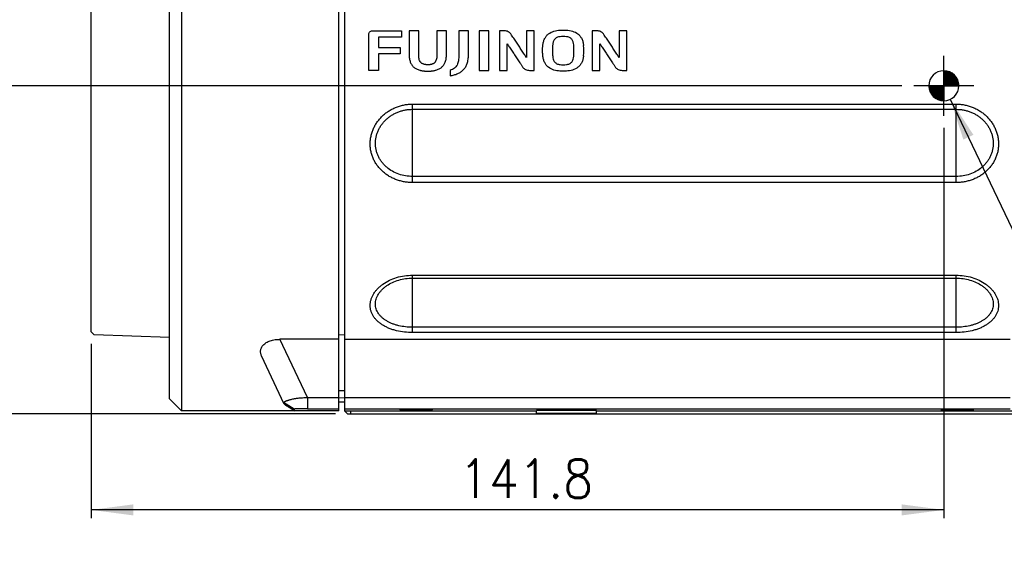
# Model space of a CAD drawing. Header units: inches. Extents: x -388 to 394, y -298 to 253.
# Tile 7 of 31: x -126 to 38, y -84 to 5. Entities that reach past the tile are written whole.
import ezdxf

# ---------------------------------------------------------------- set-up
doc = ezdxf.new("R2010")
doc.units = ezdxf.units.IN
doc.linetypes.add('CENTER', pattern=[30, 18, -4, 4, -4])
doc.layers.add('1', color=7, linetype='Continuous')
doc.layers.add('AXIS', color=7, linetype='Continuous')
doc.styles.add('CONVERTER_11', font='txt.shx', dxfattribs={"width": 0.9})
doc.dimstyles.new('ME10_DIM_18', dxfattribs={"dimtxt": 6.4, "dimasz": 7, "dimexe": 1.4, "dimexo": 2, "dimgap": 2, "dimtad": 1, "dimdec": 1, "dimdsep": 46, "dimtxsty": 'CONVERTER_11', "dimsah": 1, "dimcen": 0.09, "dimclrd": 2, "dimclre": 2, "dimclrt": 4, "dimadec": 0, "dimazin": 0, "dimtfac": 1, "dimtdec": 4, "dimtix": 1, "dimtmove": 0, "dimatfit": 3, "dimfxl": 1, "dimtolj": 1, "dimtzin": 0, "dimarcsym": 0})
doc.dimstyles.new('ME10_DIM_19', dxfattribs={"dimtxt": 6.4, "dimasz": 7, "dimexe": 1.4, "dimexo": 2, "dimgap": 2, "dimtad": 1, "dimdec": 1, "dimdsep": 46, "dimtxsty": 'CONVERTER_11', "dimsah": 1, "dimcen": 0.09, "dimclrd": 2, "dimclre": 2, "dimclrt": 4, "dimadec": 0, "dimazin": 0, "dimtfac": 1, "dimtdec": 4, "dimtix": 1, "dimtmove": 0, "dimatfit": 3, "dimfxl": 1, "dimtolj": 1, "dimtzin": 0, "dimarcsym": 0})
doc.dimstyles.get("Standard").update_dxf_attribs({"dimtxt": 0.18, "dimasz": 0.18, "dimexe": 0.18, "dimexo": 0.0625, "dimgap": 0.09, "dimtad": 0, "dimtih": 1, "dimtoh": 1, "dimdec": 4, "dimzin": 0, "dimdsep": 46, "dimtxsty": 'Standard', "dimcen": 0.09, "dimadec": 0, "dimazin": 0, "dimtfac": 1, "dimtdec": 4, "dimtofl": 0, "dimtmove": 0, "dimatfit": 3, "dimfxl": 1, "dimtolj": 1, "dimtzin": 0, "dimarcsym": 0})
pattern_1 = [(45, (0, 0), (-0.1767767, 0), []), (135, (0, 0), (0, -0.1767767), [])]

# ---------------------------------------------------------------- blocks, each defined once
blk = doc.blocks.new('*D9')
at = {"layer": '1', "color": 2, "linetype": 'Continuous'}
for p, q in [((20.47, -5.84), (-131.71, -5.84)), ((-130.31, -60.45), (-130.31, -5.84)), ((-73.68, -60.45), (-131.71, -60.45))]:
    blk.add_line(p, q, dxfattribs=at)
at = {"layer": '1', "color": 2}
for points in [[(-129.39, -12.84), (-131.23, -12.84), (-130.31, -5.84)], [(-131.23, -53.45), (-129.39, -53.45), (-130.31, -60.45)]]:
    blk.add_solid(points, dxfattribs=at)
at = {"layer": '1', "color": 4, "insert": (-132.31, -41.87), "char_height": 6.4, "attachment_point": 7, "rotation": 90, "line_spacing_factor": 0.60024, "style": 'CONVERTER_11'}
blk.add_mtext('54.6', dxfattribs=at)
blk = doc.blocks.new('*D10')
at = {"layer": '1', "color": 2, "linetype": 'Continuous'}
for p, q in [((27.47, -12.84), (27.47, -77.85)), ((-114.31, -48.8), (-114.31, -77.85)), ((27.47, -76.45), (-114.31, -76.45))]:
    blk.add_line(p, q, dxfattribs=at)
at = {"layer": '1', "color": 2}
for points in [[(-107.31, -75.53), (-107.31, -77.37), (-114.31, -76.45)], [(20.47, -77.37), (20.47, -75.53), (27.47, -76.45)]]:
    blk.add_solid(points, dxfattribs=at)
at = {"layer": '1', "color": 4, "insert": (-53.1, -74.45), "char_height": 6.4, "attachment_point": 7, "rotation": 0.0001, "line_spacing_factor": 0.60024, "style": 'CONVERTER_11'}
blk.add_mtext('141.8', dxfattribs=at)

msp = doc.modelspace()

# ---------------------------------------------------------------- hatches: boundary and pattern name
at = {"layer": '1', "linetype": 'Continuous'}
h = msp.add_hatch(dxfattribs=at)
h.set_pattern_fill('CUSTOM1', color=2, scale=2, pattern_type=2)
h.set_pattern_definition(pattern_1)
edge = h.paths.add_edge_path()
edge.add_line((27.4668, -3.341), (27.4668, -5.841))
edge.add_line((27.4668, -5.841), (29.9668, -5.841))
edge.add_arc((27.4668, -5.841), 2.5, 0, 90)
h = msp.add_hatch(dxfattribs=at)
h.set_pattern_fill('CUSTOM0', color=2, scale=2, pattern_type=2)
h.set_pattern_definition(pattern_1)
edge = h.paths.add_edge_path()
edge.add_line((27.4668, -5.841), (27.4668, -8.341))
edge.add_arc((27.4668, -5.841), 2.5, 180, 270, ccw=False)
edge.add_line((24.9668, -5.841), (27.4668, -5.841))

# ---------------------------------------------------------------- linework, layer by layer
at = {"color": 7, "linetype": 'Continuous'}
for p, q in [((-99.3112, 60), (-99.3112, -59.95)), ((-73.1112, -59.95), (-73.1112, 60)), ((-72.1312, -59.95), (-72.1312, 59.986)), ((-101.3112, -57.95), (-101.3112, 58)), ((-114.3112, -46.8), (-114.3112, 46.8)), ((-67.5735, 3.28), (-62.7272, 3.28)), ((-62.7272, 3.28), (-62.7272, 2.2372)), ((-59.847, 3.28), (-61.4463, 3.28)), ((-61.4463, 3.28), (-61.4463, -0.6888)), ((-59.847, -0.8639), (-59.847, 3.28)), ((-55.239, 3.28), (-56.8439, 3.28)), ((-56.8439, 3.28), (-56.8439, -0.8639)), ((-55.239, -0.6888), (-55.239, 3.28)), ((-51.5846, 3.28), (-53.1797, 3.28)), ((-53.1797, 3.28), (-53.1797, -0.7216)), ((-51.5846, -0.7216), (-51.5846, 3.28)), ((-48.2111, 3.28), (-49.8001, 3.28)), ((-49.8001, 3.28), (-49.8001, -3.2833)), ((-48.2111, -3.2833), (-48.2111, 3.28)), ((-45.5941, 3.28), (-46.4267, 3.28)), ((-46.4267, 3.28), (-46.4267, -3.2833)), ((-40.6327, 3.28), (-41.9331, 3.28)), ((-41.9331, 3.28), (-41.9331, -1.1388)), ((-40.6327, -3.2833), (-40.6327, 3.28)), ((-30.1883, 3.28), (-31.021, 3.28)), ((-31.021, 3.28), (-31.021, -3.2833)), ((-25.2267, 3.28), (-26.5269, 3.28)), ((-26.5269, 3.28), (-26.5269, -1.1388)), ((-25.2267, -3.2833), (-25.2267, 3.28)), ((-68.1312, -3.2833), (-68.1312, 2.7381)), ((-62.7272, 2.2372), (-66.5417, 2.2372)), ((-66.5417, 2.2372), (-66.5417, 0.5123)), ((-66.5417, 0.5123), (-62.9447, 0.5123)), ((-62.9447, 0.5123), (-62.9441, -0.5309)), ((-45.125, -3.2833), (-45.125, 1.1323)), ((-29.7196, -3.2833), (-29.7196, 1.1323)), ((-62.9441, -0.5309), (-66.5417, -0.5309)), ((-66.5417, -0.5309), (-66.5417, -3.2833)), ((-66.5417, -3.2833), (-68.1312, -3.2833)), ((-54.6246, -3.2794), (-54.6246, -4.1778)), ((-49.8001, -3.2833), (-48.2111, -3.2833)), ((-46.4267, -3.2833), (-45.125, -3.2833)), ((-41.4426, -3.2833), (-40.6327, -3.2833)), ((-31.021, -3.2833), (-29.7196, -3.2833)), ((-26.0364, -3.2833), (-25.2267, -3.2833)), ((-60.8812, -8.8979), (29.5188, -8.8979)), ((-60.8812, -21.9625), (-60.8812, -8.8979)), ((-60.8812, -9.7635), (29.5188, -9.7635)), ((29.5188, -21.9625), (29.5188, -8.8979)), ((29.5188, -20.9474), (-60.8812, -20.9474)), ((29.5188, -21.9625), (-60.8812, -21.9625)), ((-60.8812, -37.3741), (29.5188, -37.3741)), ((-60.8812, -46.938), (-60.8812, -37.3741)), ((29.5188, -46.938), (29.5188, -37.3741)), ((-60.8812, -37.8583), (29.5188, -37.8583)), ((-114.3112, -46.8), (-113.8115, -47.3174)), ((-101.3112, -47.754), (-113.8115, -47.3174)), ((-72.1312, -47.3422), (-73.1112, -47.3153)), ((29.5188, -46.0455), (-60.8812, -46.0455)), ((29.5188, -46.938), (-60.8812, -46.938)), ((-73.1112, -48.0559), (-82.9285, -48.0559)), ((-78.3607, -57.7452), (-82.9285, -48.0559)), ((38.4959, -48.0748), (-72.1312, -48.0748)), ((-82.1996, -58.8428), (-85.9789, -50.8262)), ((-73.1112, -56.5478), (-72.1312, -56.5992)), ((-99.3112, -59.95), (-101.3112, -57.95)), ((-80.5812, -59.6782), (-82.3272, -58.5722)), ((-78.3607, -57.7452), (-73.1112, -57.7452)), ((-78.3607, -57.7452), (-78.3607, -59.6069)), ((-73.1114, -57.7486), (-72.1312, -57.8)), ((-73.1112, -58.45), (-72.1312, -58.45)), ((-72.1812, -58.45), (-72.1812, -59.95)), ((-72.1312, -57.7547), (38.4841, -57.7547)), ((-73.1112, -59.95), (-99.3112, -59.95)), ((-80.4531, -59.95), (-80.5812, -59.6782)), ((-78.3607, -59.6069), (-73.1112, -59.6069)), ((-72.1812, -59.95), (-40.2812, -59.95)), ((-72.1812, -59.95), (-71.6812, -60.45)), ((-72.1312, -59.6075), (38.4841, -59.6075)), ((-71.6812, -60.45), (185.7188, -60.45)), ((-71.1812, -59.95), (-71.1812, -60.45)), ((-30.2812, -59.8802), (-40.2812, -59.8802)), ((-40.2812, -60.381), (-40.2812, -59.8802)), ((-30.2812, -60.381), (-40.2812, -60.381)), ((-30.2812, -60.381), (-30.2812, -59.8802)), ((-30.2812, -59.95), (54.7188, -59.95))]:
    msp.add_line(p, q, dxfattribs=at)
for centre, radius, start, end in [((-40.7676, 0.0014), 8.3732, 354.146829, 5.853171), ((-35.8265, 1.8073), 4.1592, 262.697234, 277.302766)]:
    msp.add_arc(centre, radius, start, end, dxfattribs=at)
for points, knots in [([(-68.1312, 2.7381), (-68.1254, 2.8107), (-68.114, 2.9545), (-68.0037, 3.1539), (-67.7996, 3.2635), (-67.6495, 3.2745), (-67.5735, 3.28)], [0, 0, 0, 0, 0.217290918, 0.430178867, 0.651943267, 0.879255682, 0.879255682, 0.879255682, 0.879255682]), ([(-44.5442, 2.7787), (-44.6064, 2.8536), (-44.7306, 3.0031), (-44.9809, 3.174), (-45.2781, 3.2671), (-45.4886, 3.2757), (-45.5941, 3.28)], [0, 0, 0, 0, 0.29090707, 0.58113517, 0.89529737, 1.21120724, 1.21120724, 1.21120724, 1.21120724]), ([(-39.2145, 0.8553), (-39.1868, 1.0515), (-39.1313, 1.4439), (-38.9332, 1.9763), (-38.6462, 2.4275), (-38.1711, 2.9109), (-37.3843, 3.2993), (-36.7029, 3.3726), (-36.3602, 3.4094)], [0, 0, 0, 0, 0.59326271, 1.1867571, 1.68756819, 2.18737334, 3.20511756, 4.23530695, 4.23530695, 4.23530695, 4.23530695]), ([(-36.3602, 3.4094), (-36.3136, 3.4117), (-36.2205, 3.4163), (-35.9961, 3.4246), (-35.6867, 3.4263), (-35.4244, 3.4151), (-35.2932, 3.4094)], [0, 0, 0, 0, 0.13988178, 0.27976292, 0.67360898, 1.06750011, 1.06750011, 1.06750011, 1.06750011]), ([(-35.2932, 3.4094), (-34.9504, 3.3726), (-34.2689, 3.2993), (-33.4819, 2.911), (-33.0064, 2.4279), (-32.7191, 1.9766), (-32.5209, 1.4441), (-32.4657, 1.0515), (-32.4381, 0.8553)], [0, 0, 0, 0, 1.03027813, 2.04817011, 2.54818942, 3.04918513, 3.64278864, 4.23617074, 4.23617074, 4.23617074, 4.23617074]), ([(-29.1384, 2.7787), (-29.2005, 2.8536), (-29.3245, 3.0032), (-29.5748, 3.1741), (-29.8721, 3.2671), (-30.0827, 3.2757), (-30.1883, 3.28)], [0, 0, 0, 0, 0.29075746, 0.5808412, 0.89521435, 1.2113504, 1.2113504, 1.2113504, 1.2113504]), ([(-41.9331, -1.1388), (-41.9967, -1.0426), (-42.124, -0.8503), (-42.3936, -0.4433), (-42.7411, 0.0827), (-43.1739, 0.7345), (-43.6155, 1.392), (-43.9923, 1.9571), (-44.293, 2.4253), (-44.4605, 2.661), (-44.5442, 2.7787)], [0, 0, 0, 0, 0.34590745, 0.69181789, 1.4645194, 2.23717738, 3.03896551, 3.84094344, 4.27463322, 4.7080958, 4.7080958, 4.7080958, 4.7080958]), ([(-36.3546, 2.321), (-36.4436, 2.307), (-36.6215, 2.2791), (-36.8651, 2.1917), (-37.0745, 2.0652), (-37.314, 1.8442), (-37.5079, 1.4553), (-37.5528, 1.1143), (-37.5755, 0.9423)], [0, 0, 0, 0, 0.26978822, 0.5395851, 0.77015188, 0.99952712, 1.50961434, 2.02897957, 2.02897957, 2.02897957, 2.02897957]), ([(-35.3012, 2.322), (-35.4768, 2.3387), (-35.8279, 2.3721), (-36.179, 2.338), (-36.3546, 2.321)], [0, 0, 0, 0, 0.52768756, 1.05558685, 1.05558685, 1.05558685, 1.05558685]), ([(-34.0768, 0.9423), (-34.0992, 1.1139), (-34.1438, 1.4542), (-34.3378, 1.8425), (-34.5775, 2.0635), (-34.7879, 2.1905), (-35.0327, 2.2788), (-35.2117, 2.3076), (-35.3012, 2.322)], [0, 0, 0, 0, 0.51820571, 1.02717629, 1.25728604, 1.4886387, 1.760272, 2.03187538, 2.03187538, 2.03187538, 2.03187538]), ([(-26.5269, -1.1388), (-26.5906, -1.0426), (-26.7179, -0.8503), (-26.9875, -0.4433), (-27.335, 0.0827), (-27.7679, 0.7345), (-28.2096, 1.392), (-28.5864, 1.9571), (-28.8872, 2.4253), (-29.0547, 2.6609), (-29.1384, 2.7787)], [0, 0, 0, 0, 0.34592419, 0.69185136, 1.46458967, 2.23728457, 3.03910993, 3.84112456, 4.27483089, 4.70831067, 4.70831067, 4.70831067, 4.70831067]), ([(-45.125, 1.1323), (-45.0621, 1.0374), (-44.9362, 0.8474), (-44.6692, 0.4449), (-44.3245, -0.0757), (-43.8942, -0.7229), (-43.455, -1.378), (-43.0764, -1.9451), (-42.7692, -2.4177), (-42.5985, -2.6606), (-42.5132, -2.782)], [0, 0, 0, 0, 0.34176437, 0.6835306, 1.44922296, 2.21488997, 3.01500504, 3.8152335, 4.26058112, 4.70579776, 4.70579776, 4.70579776, 4.70579776]), ([(-39.2145, -0.8525), (-39.2317, -0.6411), (-39.266, -0.2182), (-39.2581, 0.2796), (-39.2355, 0.6371), (-39.2215, 0.7826), (-39.2145, 0.8553)], [0, 0, 0, 0, 0.63604534, 1.27216222, 1.49135826, 1.71051243, 1.71051243, 1.71051243, 1.71051243]), ([(-37.5755, 0.9423), (-37.5817, 0.8663), (-37.5942, 0.7142), (-37.6139, 0.3252), (-37.6243, -0.2253), (-37.5918, -0.6981), (-37.5755, -0.9345)], [0, 0, 0, 0, 0.22878523, 0.45763086, 1.16839126, 1.87887036, 1.87887036, 1.87887036, 1.87887036]), ([(-34.0768, -0.9345), (-34.0712, -0.8581), (-34.06, -0.7054), (-34.0417, -0.3161), (-34.0305, 0.234), (-34.0613, 0.7062), (-34.0768, 0.9423)], [0, 0, 0, 0, 0.22973156, 0.45951586, 1.16922071, 1.87858109, 1.87858109, 1.87858109, 1.87858109]), ([(-29.7196, 1.1323), (-29.6566, 1.0374), (-29.5307, 0.8474), (-29.2636, 0.4449), (-28.9187, -0.0757), (-28.4884, -0.7229), (-28.0492, -1.378), (-27.6706, -1.9451), (-27.3632, -2.4175), (-27.1927, -2.6605), (-27.1075, -2.782)], [0, 0, 0, 0, 0.34179962, 0.68360096, 1.44935588, 2.21508747, 3.01523574, 3.81548863, 4.26075873, 4.70590855, 4.70590855, 4.70590855, 4.70590855]), ([(-61.4463, -0.6888), (-61.439, -0.8959), (-61.4244, -1.3095), (-61.2989, -1.8013), (-61.1413, -2.1518), (-61.0049, -2.3777), (-60.8423, -2.5814), (-60.6558, -2.7627), (-60.4456, -2.9201), (-60.2102, -3.0567), (-59.9544, -3.1695), (-59.7236, -3.2451), (-59.5312, -3.2948), (-59.3767, -3.328), (-59.218, -3.3557), (-59.0521, -3.3784), (-58.8821, -3.3959), (-58.7048, -3.4084), (-58.5236, -3.4158), (-58.3388, -3.4181), (-58.154, -3.4158), (-57.973, -3.4084), (-57.7959, -3.3958), (-57.6261, -3.3782), (-57.4604, -3.3553), (-57.3019, -3.3275), (-57.1477, -3.2941), (-56.9557, -3.2442), (-56.7254, -3.1683), (-56.4703, -3.0551), (-56.2355, -2.9182), (-56.0261, -2.7604), (-55.8403, -2.5789), (-55.6783, -2.375), (-55.5425, -2.1492), (-55.3857, -1.7989), (-55.2609, -1.3081), (-55.2463, -0.8954), (-55.239, -0.6888)], [0, 0, 0, 0, 0.62056042, 1.23960911, 1.50583087, 1.77189564, 2.02879175, 2.28579792, 2.55006516, 2.81450024, 3.10073728, 3.38700746, 3.54193984, 3.69681974, 3.86094915, 4.02510344, 4.19928433, 4.37346278, 4.55830957, 4.74316541, 4.92787365, 5.11257262, 5.28655744, 5.46054491, 5.6244761, 5.78838213, 5.94302466, 6.0977199, 6.38352882, 6.66930406, 6.93335871, 7.19724613, 7.45395697, 7.71055942, 7.97631672, 8.24223048, 8.85992355, 9.47910091, 9.47910091, 9.47910091, 9.47910091]), ([(-56.8439, -0.8639), (-56.8465, -0.9777), (-56.8516, -1.2054), (-56.916, -1.5196), (-57.033, -1.7914), (-57.1681, -1.9736), (-57.3024, -2.0893), (-57.4141, -2.1627), (-57.5368, -2.2231), (-57.6734, -2.2726), (-57.8197, -2.3097), (-57.9509, -2.3311), (-58.0598, -2.343), (-58.1478, -2.3495), (-58.2379, -2.3534), (-58.33, -2.3546), (-58.422, -2.3534), (-58.5119, -2.3495), (-58.5999, -2.3429), (-58.7093, -2.3309), (-58.8415, -2.3093), (-58.9893, -2.272), (-59.128, -2.2224), (-59.2532, -2.1618), (-59.3677, -2.0884), (-59.5058, -1.9729), (-59.6462, -1.7912), (-59.7696, -1.5198), (-59.8383, -1.2054), (-59.8441, -0.9777), (-59.847, -0.8639)], [0, 0, 0, 0, 0.34112628, 0.68260317, 0.95425526, 1.22370896, 1.35393351, 1.48432783, 1.62375723, 1.76323058, 1.91945118, 2.07569674, 2.16187914, 2.24803253, 2.34022624, 2.43243557, 2.52432025, 2.61618947, 2.7024639, 2.7887661, 2.94633479, 3.10388186, 3.24562103, 3.3873187, 3.52019092, 3.65292451, 3.92566205, 4.20033665, 4.54164459, 4.88272605, 4.88272605, 4.88272605, 4.88272605]), ([(-53.1797, -0.7216), (-53.1813, -0.88), (-53.1845, -1.1971), (-53.2281, -1.6398), (-53.3111, -2.0442), (-53.4444, -2.3908), (-53.6455, -2.6891), (-53.9097, -2.9449), (-54.2429, -3.1448), (-54.4973, -3.2345), (-54.6246, -3.2794)], [0, 0, 0, 0, 0.47507578, 0.95100579, 1.33198079, 1.71106982, 2.05672578, 2.40282555, 2.8064031, 3.21092028, 3.21092028, 3.21092028, 3.21092028]), ([(-54.6246, -4.1778), (-54.4078, -4.1392), (-53.974, -4.0619), (-53.371, -3.849), (-52.834, -3.5522), (-52.3796, -3.1698), (-52.0258, -2.6881), (-51.7613, -2.1052), (-51.6074, -1.4397), (-51.5922, -0.961), (-51.5846, -0.7216)], [0, 0, 0, 0, 0.65992347, 1.32055158, 1.9078487, 2.49247371, 3.08752207, 3.68457858, 4.40216333, 5.11942885, 5.11942885, 5.11942885, 5.11942885]), ([(-36.3602, -3.407), (-36.7029, -3.3697), (-37.3843, -3.2956), (-38.171, -2.907), (-38.6464, -2.4239), (-38.9336, -1.9729), (-39.1317, -1.4408), (-39.1869, -1.0486), (-39.2145, -0.8525)], [0, 0, 0, 0, 1.03034699, 2.0483121, 2.54812051, 3.04889662, 3.64200263, 4.23488897, 4.23488897, 4.23488897, 4.23488897]), ([(-37.5755, -0.9345), (-37.5529, -1.1062), (-37.508, -1.4466), (-37.3151, -1.8354), (-37.0769, -2.0585), (-36.8674, -2.187), (-36.6232, -2.2759), (-36.4445, -2.3041), (-36.3552, -2.3182)], [0, 0, 0, 0, 0.5182952, 1.02774917, 1.25826217, 1.48987102, 1.76073786, 2.03162221, 2.03162221, 2.03162221, 2.03162221]), ([(-35.2978, -2.3182), (-35.2083, -2.3039), (-35.0294, -2.2752), (-34.7845, -2.1868), (-34.574, -2.0595), (-34.3341, -1.8377), (-34.1407, -1.4479), (-34.0982, -1.1067), (-34.0768, -0.9345)], [0, 0, 0, 0, 0.27149, 0.54301923, 0.77482355, 1.00539368, 1.51539801, 2.03461281, 2.03461281, 2.03461281, 2.03461281]), ([(-32.4381, -0.8525), (-32.4658, -1.0488), (-32.5213, -1.4414), (-32.7196, -1.9739), (-33.0068, -2.4252), (-33.4821, -2.9085), (-34.269, -3.2967), (-34.9504, -3.3701), (-35.2932, -3.407)], [0, 0, 0, 0, 0.59351055, 1.18724769, 1.68815847, 2.18806568, 3.20586472, 4.23611871, 4.23611871, 4.23611871, 4.23611871]), ([(-42.5132, -2.782), (-42.4508, -2.8574), (-42.3258, -3.0084), (-42.068, -3.1752), (-41.7657, -3.2697), (-41.5504, -3.2788), (-41.4426, -3.2833)], [0, 0, 0, 0, 0.29225691, 0.58516768, 0.90700366, 1.22973482, 1.22973482, 1.22973482, 1.22973482]), ([(-27.1075, -2.782), (-27.0451, -2.8574), (-26.9201, -3.0084), (-26.6621, -3.1753), (-26.3597, -3.2697), (-26.1443, -3.2788), (-26.0364, -3.2833)], [0, 0, 0, 0, 0.29230996, 0.58526447, 0.90728993, 1.23022167, 1.23022167, 1.23022167, 1.23022167]), ([(-35.2932, -3.407), (-35.3401, -3.4094), (-35.4341, -3.4141), (-35.6589, -3.4223), (-35.9678, -3.4239), (-36.2294, -3.4126), (-36.3602, -3.407)], [0, 0, 0, 0, 0.14108352, 0.28216668, 0.67481491, 1.06750927, 1.06750927, 1.06750927, 1.06750927]), ([(-60.8812, -21.9625), (-61.1072, -21.9569), (-61.5593, -21.9456), (-62.2315, -21.8547), (-62.8925, -21.7101), (-63.5355, -21.5073), (-64.156, -21.2487), (-64.7469, -20.936), (-65.304, -20.5704), (-65.8202, -20.1555), (-66.2915, -19.6931), (-66.7117, -19.1881), (-67.0766, -18.6434), (-67.3816, -18.0651), (-67.6229, -17.4578), (-67.7977, -16.828), (-67.9031, -16.1825), (-67.9385, -15.5275), (-67.9027, -14.8712), (-67.7969, -14.2196), (-67.6221, -13.5813), (-67.3807, -12.9616), (-67.0759, -12.3686), (-66.7111, -11.8069), (-66.2912, -11.2834), (-65.8204, -10.802), (-65.3043, -10.3678), (-64.7477, -9.984), (-64.1567, -9.6543), (-63.5365, -9.381), (-62.8932, -9.1661), (-62.2322, -9.0125), (-61.5596, -8.9159), (-61.1073, -8.9039), (-60.8812, -8.8979)], [0, 0, 0, 0, 0.67767623, 1.35588591, 2.03092946, 2.7058278, 3.37547146, 4.04513711, 4.70834756, 5.37153433, 6.0287392, 6.68592977, 7.33898795, 7.99203492, 8.64378712, 9.29553838, 9.94889249, 10.60225557, 11.25949482, 11.91674828, 12.57897144, 13.24120866, 13.90844071, 14.57568429, 15.24705857, 15.91843824, 16.5928193, 17.267214, 17.94363236, 18.62001485, 19.29754032, 19.97522204, 20.65372672, 21.33163262, 21.33163262, 21.33163262, 21.33163262]), ([(-60.8812, -20.9474), (-61.2712, -20.9287), (-62.0525, -20.8911), (-63.187, -20.5886), (-64.2479, -20.1082), (-65.0389, -19.5541), (-65.5936, -19.0277), (-65.9647, -18.5961), (-66.2881, -18.1292), (-66.5594, -17.632), (-66.7744, -17.1084), (-66.9306, -16.5644), (-67.0249, -16.0059), (-67.0566, -15.4388), (-67.0246, -14.8705), (-66.9299, -14.3067), (-66.7737, -13.7553), (-66.5585, -13.2209), (-66.2876, -12.711), (-65.9643, -12.2293), (-65.5933, -11.7818), (-65.1787, -11.3716), (-64.7257, -11.0029), (-64.2387, -10.6779), (-63.723, -10.3995), (-63.1832, -10.1692), (-62.6245, -9.9885), (-62.0512, -9.8596), (-61.4686, -9.7786), (-61.077, -9.7686), (-60.8812, -9.7635)], [0, 0, 0, 0, 1.1685957, 2.34106031, 3.49649745, 4.64830088, 5.21795657, 5.78729251, 6.35298556, 6.91873623, 7.48313933, 8.04752391, 8.61319919, 9.17888506, 9.74795803, 10.31704527, 10.89053298, 11.46403547, 12.04193317, 12.61984256, 13.20132925, 13.78282139, 14.36686561, 14.9509215, 15.53666935, 16.12238796, 16.70904942, 17.29583832, 17.88329981, 18.47027413, 18.47027413, 18.47027413, 18.47027413]), ([(29.5188, -8.8979), (29.7448, -8.9039), (30.197, -8.9159), (30.8696, -9.0125), (31.5306, -9.166), (32.1739, -9.381), (32.7941, -9.6543), (33.3851, -9.9839), (33.9417, -10.3677), (34.4578, -10.8019), (34.9287, -11.2834), (35.3486, -11.8069), (35.7134, -12.3685), (36.0181, -12.9615), (36.2596, -13.5812), (36.4344, -14.2195), (36.5402, -14.871), (36.576, -15.5273), (36.5406, -16.1823), (36.4352, -16.8278), (36.2604, -17.4576), (36.0192, -18.0649), (35.7142, -18.6432), (35.3493, -19.1879), (34.9291, -19.693), (34.4578, -20.1555), (33.9416, -20.5703), (33.3845, -20.936), (32.7936, -21.2486), (32.173, -21.5073), (31.5301, -21.7101), (30.869, -21.8547), (30.1968, -21.9456), (29.7447, -21.9569), (29.5188, -21.9625)], [0, 0, 0, 0, 0.67785641, 1.35631153, 2.03398575, 2.71150378, 3.38788686, 4.06430583, 4.73872001, 5.41312058, 6.08449891, 6.75587174, 7.42307442, 8.09026563, 8.75247926, 9.41467884, 10.0719283, 10.72916357, 11.38252923, 12.03588598, 12.68764779, 13.3394105, 13.99246615, 14.64553302, 15.30274041, 15.9599621, 16.62318607, 17.28643374, 17.95613139, 18.62580699, 19.30070446, 19.97574713, 20.65395655, 21.33163253, 21.33163253, 21.33163253, 21.33163253]), ([(29.5188, -9.7635), (29.7145, -9.7686), (30.106, -9.7786), (30.6887, -9.8596), (31.2619, -9.9885), (31.8207, -10.1692), (32.3605, -10.3994), (32.8761, -10.6778), (33.3631, -11.0028), (33.8161, -11.3715), (34.2308, -11.7818), (34.6018, -12.2292), (34.925, -12.7109), (35.196, -13.2208), (35.4112, -13.7551), (35.5674, -14.3066), (35.6621, -14.8703), (35.6941, -15.4386), (35.6624, -16.0057), (35.5681, -16.5642), (35.412, -17.1082), (35.197, -17.6318), (34.9257, -18.129), (34.6023, -18.596), (34.2312, -19.0276), (33.6765, -19.554), (32.8855, -20.1082), (31.8245, -20.5886), (30.69, -20.8911), (29.9087, -20.9287), (29.5188, -20.9474)], [0, 0, 0, 0, 0.58693289, 1.1743529, 1.76113542, 2.34779056, 2.93350934, 3.51925736, 4.10332987, 4.68739077, 5.26888249, 5.85036863, 6.42824245, 7.00610464, 7.57958543, 8.15305145, 8.7221352, 9.29120469, 9.8568931, 10.42257096, 10.98696456, 11.55137662, 12.11713572, 12.68283723, 13.25218764, 13.82185784, 14.97371961, 16.12921555, 17.30167917, 18.47027363, 18.47027363, 18.47027363, 18.47027363]), ([(-60.8812, -46.938), (-61.3272, -46.9238), (-62.2194, -46.8952), (-63.3092, -46.6945), (-64.147, -46.4608), (-64.7343, -46.2506), (-65.293, -46.0021), (-65.8065, -45.7204), (-66.2809, -45.4012), (-66.7001, -45.0531), (-67.0689, -44.6703), (-67.3751, -44.2637), (-67.6195, -43.8283), (-67.7964, -43.3753), (-67.9027, -42.9044), (-67.9388, -42.423), (-67.9018, -41.9381), (-67.7943, -41.4511), (-67.6182, -40.9748), (-67.3738, -40.5057), (-67.069, -40.0586), (-66.7014, -39.6288), (-66.283, -39.2297), (-65.6405, -38.7243), (-64.7343, -38.192), (-63.5198, -37.727), (-62.2256, -37.4296), (-61.3289, -37.3925), (-60.8812, -37.3741)], [0, 0, 0, 0, 1.33724779, 2.67504179, 3.31059128, 3.94574343, 4.54449947, 5.14331293, 5.70040386, 6.25739803, 6.77469107, 7.29184296, 7.78004869, 8.26808389, 8.74557604, 9.22307442, 9.71098491, 10.19905672, 10.71448924, 11.23007239, 11.78207598, 12.33411076, 12.92379273, 13.51371569, 14.78383553, 16.05800601, 17.40364749, 18.74559724, 18.74559724, 18.74559724, 18.74559724]), ([(29.5188, -37.3741), (29.9665, -37.3925), (30.8631, -37.4295), (32.1573, -37.7269), (33.3718, -38.1919), (34.278, -38.7243), (34.9205, -39.2297), (35.3389, -39.6287), (35.7065, -40.0585), (36.0112, -40.5056), (36.2557, -40.9747), (36.4318, -41.4511), (36.5393, -41.938), (36.5763, -42.4229), (36.5402, -42.9043), (36.434, -43.3752), (36.2571, -43.8282), (36.0126, -44.2636), (35.7065, -44.6702), (35.3376, -45.0531), (34.9185, -45.4012), (34.4441, -45.7204), (33.9306, -46.0021), (33.3719, -46.2506), (32.7846, -46.4608), (31.9468, -46.6945), (30.857, -46.8952), (29.9648, -46.9238), (29.5188, -46.938)], [0, 0, 0, 0, 1.34190431, 2.68750038, 3.96169446, 5.23183762, 5.82174408, 6.4114096, 6.96343652, 7.51543224, 8.0310127, 8.54644264, 9.03452865, 9.52245324, 9.99993768, 10.47741586, 10.96545491, 11.45366452, 11.9708239, 12.48812444, 13.045134, 13.60224038, 14.2010363, 14.79977473, 15.43492101, 16.07046469, 17.40830414, 18.74559741, 18.74559741, 18.74559741, 18.74559741]), ([(-60.8812, -46.0455), (-61.2677, -46.0335), (-62.0408, -46.0096), (-62.9864, -45.8409), (-63.715, -45.6442), (-64.2274, -45.4668), (-64.7161, -45.2565), (-65.1666, -45.0174), (-65.5842, -44.7458), (-65.9543, -44.4485), (-66.2812, -44.1206), (-66.5532, -43.7713), (-66.7712, -43.3961), (-66.9293, -43.0049), (-67.0244, -42.5973), (-67.0569, -42.1803), (-67.0237, -41.7603), (-66.9275, -41.3388), (-66.7701, -40.9272), (-66.5522, -40.5227), (-66.2814, -40.1382), (-65.9556, -39.7696), (-65.5861, -39.4285), (-65.0208, -38.9981), (-64.2273, -38.5468), (-63.1693, -38.1548), (-62.0459, -37.9048), (-61.2691, -37.8738), (-60.8812, -37.8583)], [0, 0, 0, 0, 1.15881852, 2.31808341, 2.87027079, 3.42213441, 3.94344605, 4.46480802, 4.95032197, 5.43575898, 5.88611612, 6.33634816, 6.76019957, 7.18387435, 7.5974339, 8.01098955, 8.43363642, 8.85644954, 9.30386884, 9.75143178, 10.23145084, 10.71149814, 11.2244582, 11.73761586, 12.84070463, 13.94722669, 15.11291641, 16.27554141, 16.27554141, 16.27554141, 16.27554141]), ([(29.5188, -37.8583), (29.9066, -37.8738), (30.6833, -37.9048), (31.8068, -38.1548), (32.8648, -38.5468), (33.6583, -38.9981), (34.2236, -39.4285), (34.5931, -39.7696), (34.9189, -40.1381), (35.1897, -40.5226), (35.4076, -40.9271), (35.565, -41.3387), (35.6612, -41.7602), (35.6944, -42.1803), (35.662, -42.5972), (35.5669, -43.0048), (35.4088, -43.3961), (35.1908, -43.7713), (34.9187, -44.1206), (34.5919, -44.4485), (34.2218, -44.7457), (33.8042, -45.0174), (33.3537, -45.2565), (32.865, -45.4667), (32.3525, -45.6442), (31.624, -45.8409), (30.6784, -46.0096), (29.9052, -46.0335), (29.5188, -46.0455)], [0, 0, 0, 0, 1.16258689, 2.32823851, 3.4347807, 4.53788937, 5.0510331, 5.56397928, 6.04401894, 6.52403034, 6.97159095, 7.41900804, 7.84183381, 8.26449323, 8.67803641, 9.09158349, 9.51526153, 9.93911626, 10.38935555, 10.83971996, 11.32517, 11.81069702, 12.33204367, 12.85333992, 13.40519893, 13.95738177, 15.11668482, 16.27554155, 16.27554155, 16.27554155, 16.27554155]), ([(-85.9789, -50.8262), (-86.0099, -50.7542), (-86.0719, -50.6102), (-86.1289, -50.3823), (-86.154, -50.1501), (-86.1435, -49.9137), (-86.094, -49.6782), (-86.0033, -49.441), (-85.8702, -49.2132), (-85.6892, -48.9894), (-85.4666, -48.7843), (-85.1938, -48.5935), (-84.8853, -48.4295), (-84.4047, -48.2402), (-83.7491, -48.0853), (-83.2021, -48.0657), (-82.9285, -48.0559)], [0, 0, 0, 0, 0.23470008, 0.46970082, 0.70160847, 0.93338286, 1.17667198, 1.42009077, 1.69223684, 1.96461935, 2.28071484, 2.59693838, 2.96114676, 3.3256924, 4.14507896, 4.96520716, 4.96520716, 4.96520716, 4.96520716]), ([(-82.3272, -58.5722), (-82.3275, -58.5707), (-82.3282, -58.5675), (-82.3258, -58.5616), (-82.3221, -58.5552), (-82.3117, -58.5432), (-82.2948, -58.5272), (-82.2656, -58.5048), (-82.2299, -58.4805), (-82.1826, -58.4519), (-82.1287, -58.422), (-82.063, -58.3884), (-81.9908, -58.3542), (-81.9067, -58.3173), (-81.8162, -58.2805), (-81.6982, -58.236), (-81.5578, -58.1876), (-81.3945, -58.137), (-81.1843, -58.0777), (-80.9263, -58.0132), (-80.6446, -57.9535), (-80.386, -57.9068), (-80.1514, -57.8702), (-79.8678, -57.8322), (-79.5349, -57.7964), (-79.1483, -57.7671), (-78.7567, -57.7486), (-78.4927, -57.7463), (-78.3607, -57.7452)], [0, 0, 0, 0, 0.0046419, 0.00966419, 0.0183696, 0.02677285, 0.05716291, 0.08798298, 0.13730265, 0.18638554, 0.25408191, 0.32187784, 0.40784331, 0.49377206, 0.59734278, 0.70093043, 0.87187155, 1.04284167, 1.21383837, 1.52706988, 1.84026517, 2.07770053, 2.31515191, 2.55261339, 2.93607961, 3.31954247, 3.71560564, 4.11163492, 4.11163492, 4.11163492, 4.11163492]), ([(-82.1996, -58.8428), (-81.9086, -59.0274), (-81.3265, -59.3966), (-80.7442, -59.7655), (-80.4531, -59.95)], [0, 0, 0, 0, 1.03394464, 2.06788921, 2.06788921, 2.06788921, 2.06788921]), ([(-78.3607, -59.6069), (-78.4356, -59.607), (-78.5854, -59.6071), (-78.8064, -59.6082), (-79.0237, -59.6099), (-79.2307, -59.6123), (-79.4313, -59.6153), (-79.6165, -59.6189), (-79.7928, -59.6231), (-79.9496, -59.6277), (-80.0955, -59.6328), (-80.2036, -59.6376), (-80.2846, -59.6417), (-80.3356, -59.6447), (-80.3833, -59.6479), (-80.4244, -59.6509), (-80.4623, -59.6539), (-80.4938, -59.6572), (-80.5217, -59.6611), (-80.5421, -59.6641), (-80.5599, -59.6661), (-80.5705, -59.6703), (-80.5799, -59.6731), (-80.5809, -59.6768), (-80.5812, -59.6782)], [0, 0, 0, 0, 0.22469282, 0.44938521, 0.66298533, 0.87658856, 1.07063616, 1.26467313, 1.43226315, 1.59988556, 1.73512351, 1.87027211, 1.92439119, 1.97861069, 2.02338524, 2.06789587, 2.10229041, 2.13737686, 2.16283935, 2.18668375, 2.19972014, 2.21578313, 2.22220483, 2.22643918, 2.22643918, 2.22643918, 2.22643918]), ([(-57.6002, -59.7695), (-57.6227, -59.7649), (-57.6632, -59.7566), (-57.737, -59.7531), (-57.8221, -59.7463), (-57.9347, -59.7373), (-58.0601, -59.7302), (-58.2066, -59.7245), (-58.3633, -59.7186), (-58.54, -59.7128), (-58.7257, -59.7078), (-58.9269, -59.7035), (-59.135, -59.6997), (-59.3548, -59.6965), (-59.5793, -59.6941), (-59.8109, -59.6923), (-60.0449, -59.6912), (-60.2812, -59.6909), (-60.5176, -59.6912), (-60.7516, -59.6923), (-60.9832, -59.6941), (-61.2077, -59.6965), (-61.4274, -59.6997), (-61.6355, -59.7035), (-61.8368, -59.7078), (-62.0225, -59.7128), (-62.1991, -59.7186), (-62.3559, -59.7245), (-62.5024, -59.7302), (-62.6278, -59.7373), (-62.7402, -59.7463), (-62.8258, -59.7531), (-62.8985, -59.7565), (-62.9519, -59.7674), (-62.9835, -59.7738), (-63.0109, -59.786), (-62.9835, -59.7982), (-62.9519, -59.8047), (-62.8985, -59.8156), (-62.8258, -59.819), (-62.7402, -59.8258), (-62.6278, -59.8348), (-62.5024, -59.8419), (-62.3559, -59.8476), (-62.1991, -59.8535), (-62.0225, -59.8593), (-61.8368, -59.8643), (-61.6355, -59.8686), (-61.4274, -59.8724), (-61.2077, -59.8756), (-60.9832, -59.878), (-60.7516, -59.8798), (-60.5176, -59.8809), (-60.2812, -59.8812), (-60.0449, -59.8809), (-59.8109, -59.8798), (-59.5793, -59.878), (-59.3548, -59.8756), (-59.135, -59.8724), (-58.9269, -59.8686), (-58.7257, -59.8643), (-58.54, -59.8593), (-58.3633, -59.8535), (-58.2066, -59.8476), (-58.0601, -59.8419), (-57.9347, -59.8348), (-57.8222, -59.8258), (-57.7367, -59.819), (-57.6639, -59.8156), (-57.6106, -59.8047), (-57.579, -59.7983), (-57.5516, -59.786), (-57.5789, -59.7739), (-57.5919, -59.7712), (-57.6002, -59.7695)], [0, 0, 0, 0, 0.06876214, 0.12401013, 0.22107476, 0.32512534, 0.46282274, 0.59766301, 0.76503087, 0.9334254, 1.12801745, 1.32227109, 1.53729156, 1.75241669, 1.98163241, 2.21081701, 2.44718484, 2.68356346, 2.91994209, 3.15630992, 3.38549452, 3.61471024, 3.82983537, 4.04485584, 4.23910948, 4.43370153, 4.60209606, 4.76946392, 4.90430418, 5.04200158, 5.14605216, 5.2431168, 5.29836479, 5.36712693, 5.39608689, 5.41215749, 5.42822809, 5.45718805, 5.5259502, 5.58119818, 5.67826282, 5.7823134, 5.9200108, 6.05485106, 6.22221892, 6.39061345, 6.5852055, 6.77945914, 6.99447962, 7.20960474, 7.43882047, 7.66800506, 7.9043729, 8.14075152, 8.37713014, 8.61349798, 8.84268257, 9.07189829, 9.28702342, 9.5020439, 9.69629753, 9.89088959, 10.05928412, 10.22665197, 10.36149224, 10.49918964, 10.60324022, 10.70030486, 10.75555284, 10.82431498, 10.85327495, 10.86934555, 10.88541614, 10.91437611, 10.91437611, 10.91437611, 10.91437611]), ([(32.3998, -59.7695), (32.3773, -59.7649), (32.3368, -59.7566), (32.263, -59.7531), (32.1779, -59.7463), (32.0653, -59.7373), (31.9399, -59.7302), (31.7934, -59.7245), (31.6367, -59.7186), (31.46, -59.7128), (31.2743, -59.7078), (31.0731, -59.7035), (30.865, -59.6997), (30.6452, -59.6965), (30.4207, -59.6941), (30.1891, -59.6923), (29.9551, -59.6912), (29.7188, -59.6909), (29.4824, -59.6912), (29.2484, -59.6923), (29.0168, -59.6941), (28.7923, -59.6965), (28.5726, -59.6997), (28.3645, -59.7035), (28.1632, -59.7078), (27.9775, -59.7128), (27.8009, -59.7186), (27.6441, -59.7245), (27.4976, -59.7302), (27.3722, -59.7373), (27.2598, -59.7463), (27.1742, -59.7531), (27.1015, -59.7565), (27.0481, -59.7674), (27.0165, -59.7738), (26.9891, -59.786), (27.0165, -59.7982), (27.0481, -59.8047), (27.1015, -59.8156), (27.1742, -59.819), (27.2598, -59.8258), (27.3722, -59.8348), (27.4976, -59.8419), (27.6441, -59.8476), (27.8009, -59.8535), (27.9775, -59.8593), (28.1632, -59.8643), (28.3645, -59.8686), (28.5726, -59.8724), (28.7923, -59.8756), (29.0168, -59.878), (29.2484, -59.8798), (29.4824, -59.8809), (29.7188, -59.8812), (29.9551, -59.8809), (30.1891, -59.8798), (30.4207, -59.878), (30.6452, -59.8756), (30.865, -59.8724), (31.0731, -59.8686), (31.2743, -59.8643), (31.46, -59.8593), (31.6367, -59.8535), (31.7934, -59.8476), (31.9399, -59.8419), (32.0653, -59.8348), (32.1778, -59.8258), (32.2633, -59.819), (32.3361, -59.8156), (32.3894, -59.8047), (32.421, -59.7983), (32.4484, -59.786), (32.4211, -59.7739), (32.4081, -59.7712), (32.3998, -59.7695)], [0, 0, 0, 0, 0.06876214, 0.12401013, 0.22107476, 0.32512534, 0.46282274, 0.59766301, 0.76503087, 0.9334254, 1.12801745, 1.32227109, 1.53729156, 1.75241669, 1.98163241, 2.21081701, 2.44718484, 2.68356346, 2.91994209, 3.15630992, 3.38549452, 3.61471024, 3.82983537, 4.04485584, 4.23910948, 4.43370153, 4.60209606, 4.76946392, 4.90430418, 5.04200158, 5.14605216, 5.2431168, 5.29836479, 5.36712693, 5.39608689, 5.41215749, 5.42822809, 5.45718805, 5.5259502, 5.58119818, 5.67826282, 5.7823134, 5.9200108, 6.05485106, 6.22221892, 6.39061345, 6.5852055, 6.77945914, 6.99447962, 7.20960474, 7.43882047, 7.66800506, 7.9043729, 8.14075152, 8.37713014, 8.61349798, 8.84268257, 9.07189829, 9.28702342, 9.5020439, 9.69629753, 9.89088959, 10.05928412, 10.22665197, 10.36149224, 10.49918964, 10.60324022, 10.70030486, 10.75555284, 10.82431498, 10.85327495, 10.86934555, 10.88541614, 10.91437611, 10.91437611, 10.91437611, 10.91437611])]:
    msp.add_open_spline(points, degree=3, knots=knots, dxfattribs=at)
at = {"layer": '1', "color": 7, "linetype": 'Continuous'}
for p, q in [((27.4668, -3.341), (27.4668, -5.841)), ((27.4668, -5.841), (24.9668, -5.841)), ((27.4668, -5.841), (27.4668, -8.341)), ((27.4668, -5.841), (29.9668, -5.841))]:
    msp.add_line(p, q, dxfattribs=at)
at = {"layer": '1', "color": 4, "linetype": 'Continuous'}
for start, end in [(90, 180), (0, 90), (180, 270), (270, 0), (0, 8.498485)]:
    msp.add_arc((27.4668, -5.841), 2.5, start, end, dxfattribs=at)
at = {"layer": '1', "color": 2}
msp.add_solid([(32.3861, -14.0202), (30.7223, -14.8132), (28.5424, -8.0978)], dxfattribs=at)
at = {"layer": 'AXIS', "color": 2, "linetype": 'CENTER'}
for p, q in [((27.4668, -10.841), (27.4668, -0.841)), ((32.4668, -5.841), (22.4668, -5.841)), ((27.4668, -5.841), (27.4668, -8.3411))]:
    msp.add_line(p, q, dxfattribs=at)

# ---------------------------------------------------------------- dimensions: what is measured, and where the dimension line sits
at = {"layer": '1'}
dim = msp.add_linear_dim(base=(-130.3112, -60.45), p1=(22.4668, -5.841), p2=(-71.6812, -60.45), angle=90, dimstyle='ME10_DIM_18', dxfattribs=at)
dim.commit()
dim.dimension.update_dxf_attribs({"geometry": '*D9', "text_midpoint": (-135.5112, -33.1455), "text_rotation": 90})
dim = msp.add_linear_dim(base=(27.4668, -76.45), p1=(-114.3112, -46.8), p2=(27.4668, -10.841), dimstyle='ME10_DIM_19', dxfattribs=at)
dim.commit()
dim.dimension.update_dxf_attribs({"geometry": '*D10', "text_midpoint": (-43.4222, -71.25), "text_rotation": 0.000139})

# ---------------------------------------------------------------- leaders
at = {"layer": '1', "color": 2, "linetype": 'Continuous', "has_arrowhead": 0}
msp.add_leader([(28.5424, -8.0978), (64.7261, -84.0128), (64.7262, -84.0128)], dimstyle='Standard', dxfattribs=at)

doc.saveas('drawing.dxf')
